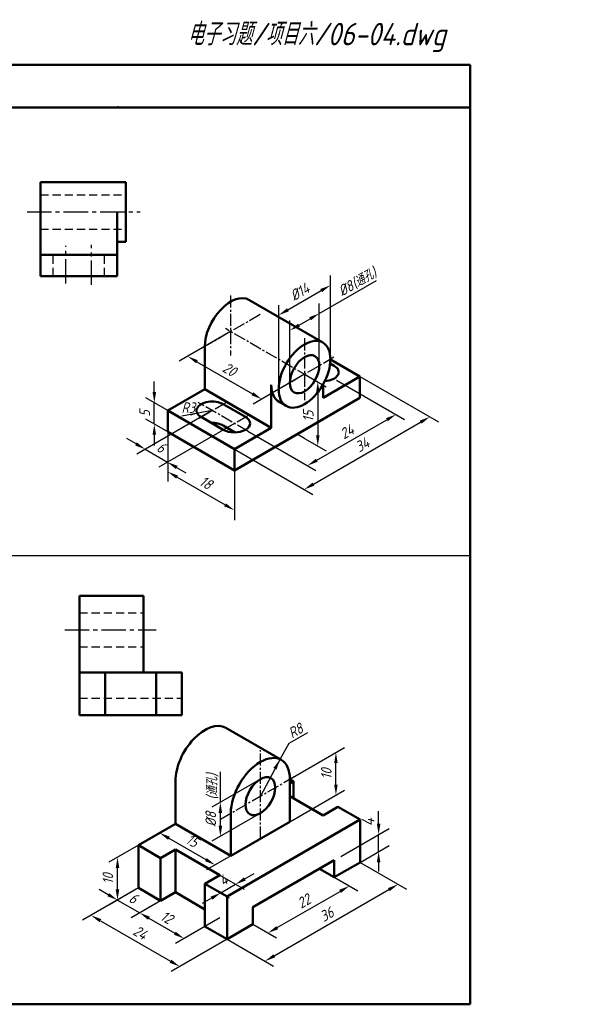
# Model space of a CAD drawing. Header units: millimetres. Extents: x 79 to 433, y 66 to 303.
# Tile 2 of 2: x 303 to 433, y 72 to 303. Entities that reach past the tile are written whole.
import ezdxf

# ---------------------------------------------------------------- set-up
doc = ezdxf.new("R2010")
doc.units = ezdxf.units.MM
doc.header["$LTSCALE"] = 0.3
doc.linetypes.add('CENTER2', pattern=[28.575, 19.05, -3.175, 3.175, -3.175])
doc.linetypes.add('HIDDEN', pattern=[9.525, 6.35, -3.175])
doc.layers.add('尺寸层', color=221, linetype='Continuous')
doc.layers.add('细实线层', color=7, linetype='Continuous')
for name, color, linetype, lineweight in [('点画线层', 3, 'CENTER2', 25), ('答案层', 1, 'Continuous', 25), ('粗实线层', 7, 'Continuous', 50)]:
    doc.layers.add(name, color=color, linetype=linetype, lineweight=lineweight)
doc.styles.add('工程字体（斜）', font='gbeitc.shx', dxfattribs={"bigfont": 'gbcbig.shx'})
doc.styles.add('工程斜体', font='gbeitc.shx', dxfattribs={"bigfont": 'gbcbig.shx'})
doc.dimstyles.new('gb35', dxfattribs={"dimtxt": 2.5, "dimasz": 2.5, "dimexe": 2, "dimexo": 0, "dimgap": 1, "dimtad": 1, "dimdsep": 46, "dimtxsty": '工程字体（斜）', "dimcen": 0, "dimadec": 0, "dimazin": 0, "dimtfac": 1, "dimtmove": 0, "dimatfit": 3, "dimfxl": 0, "dimarcsym": 0})

# ---------------------------------------------------------------- blocks, each defined once
blk = doc.blocks.new('*D27')
at = {"layer": 'Defpoints', "color": 0, "ltscale": 0.5}
for p in [(334.9, 212.87), (338.07, 211.04), (338.07, 206.04)]:
    blk.add_point(p, dxfattribs=at)
at = {"layer": '尺寸层', "color": 0, "lineweight": -2, "ltscale": 0.5}
for p, q in [((334.9, 215.37), (334.9, 217.87)), ((338.07, 211.04), (332.9, 214.03)), ((334.9, 207.87), (334.9, 212.87)), ((338.07, 206.04), (332.9, 209.03)), ((334.9, 205.37), (334.9, 202.87))]:
    blk.add_line(p, q, dxfattribs=at)
at = {"layer": '尺寸层', "color": 0, "ltscale": 0.5}
for points in [[(334.49, 215.37), (335.32, 215.37), (334.9, 212.87)], [(334.49, 205.37), (335.32, 205.37), (334.9, 207.87)]]:
    blk.add_solid(points, dxfattribs=at)
at = {"layer": '尺寸层', "color": 0, "ltscale": 0.5, "insert": (332.65, 210.37), "char_height": 2.5, "attachment_point": 5, "rotation": 90, "style": '工程字体（斜）'}
blk.add_mtext('5', dxfattribs=at)
blk = doc.blocks.new('*D28')
at = {"layer": 'Defpoints', "color": 0, "ltscale": 0.5}
for p in [(338.07, 206.04), (353.66, 197.04), (353.66, 187.71)]:
    blk.add_point(p, dxfattribs=at)
at = {"layer": '尺寸层', "color": 0, "lineweight": -2, "ltscale": 0.5}
for p, q in [((338.07, 206.04), (338.07, 194.4)), ((353.66, 197.04), (353.66, 185.4)), ((340.24, 195.46), (351.5, 188.96))]:
    blk.add_line(p, q, dxfattribs=at)
at = {"layer": '尺寸层', "color": 0, "ltscale": 0.5}
for points in [[(340.45, 195.82), (340.03, 195.1), (338.07, 196.71)], [(351.7, 189.32), (351.29, 188.6), (353.66, 187.71)]]:
    blk.add_solid(points, dxfattribs=at)
at = {"layer": '尺寸层', "color": 0, "ltscale": 0.5, "insert": (346.99, 194.16), "char_height": 2.5, "attachment_point": 5, "rotation": 330, "style": '工程字体（斜）'}
blk.add_mtext('18', dxfattribs=at)
blk = doc.blocks.new('*D29')
at = {"layer": 'Defpoints', "color": 0, "ltscale": 0.5}
for p in [(377.63, 218.2), (391.58, 210.15), (356.85, 206.2)]:
    blk.add_point(p, dxfattribs=at)
at = {"layer": '尺寸层', "color": 0, "lineweight": -2, "ltscale": 0.5}
for p, q in [((377.63, 218.2), (393.58, 208.99)), ((372.96, 199.4), (389.41, 208.9)), ((356.85, 206.2), (372.79, 196.99))]:
    blk.add_line(p, q, dxfattribs=at)
at = {"layer": '尺寸层', "color": 0, "ltscale": 0.5}
for points in [[(389.21, 209.26), (389.62, 208.54), (391.58, 210.15)], [(372.75, 199.76), (373.17, 199.04), (370.79, 198.15)]]:
    blk.add_solid(points, dxfattribs=at)
at = {"layer": '尺寸层', "color": 0, "ltscale": 0.5, "insert": (380.06, 206.1), "char_height": 2.5, "attachment_point": 5, "rotation": 30, "style": '工程字体（斜）'}
blk.add_mtext('24', dxfattribs=at)
blk = doc.blocks.new('*D30')
at = {"layer": 'Defpoints', "color": 0, "ltscale": 0.5}
for p in [(383.11, 219.04), (399.49, 209.58), (353.66, 202.04)]:
    blk.add_point(p, dxfattribs=at)
at = {"layer": '尺寸层', "color": 0, "lineweight": -2, "ltscale": 0.5}
for p, q in [((383.11, 219.04), (401.49, 208.43)), ((372.21, 193.83), (397.33, 208.33)), ((353.66, 202.04), (372.05, 191.43))]:
    blk.add_line(p, q, dxfattribs=at)
at = {"layer": '尺寸层', "color": 0, "ltscale": 0.5}
for points in [[(397.12, 208.69), (397.53, 207.97), (399.49, 209.58)], [(372, 194.19), (372.42, 193.47), (370.05, 192.58)]]:
    blk.add_solid(points, dxfattribs=at)
at = {"layer": '尺寸层', "color": 0, "ltscale": 0.5, "insert": (383.64, 203.03), "char_height": 2.5, "attachment_point": 5, "rotation": 30, "style": '工程字体（斜）'}
blk.add_mtext('34', dxfattribs=at)
blk = doc.blocks.new('*D31')
at = {"layer": 'Defpoints', "color": 0, "ltscale": 0.5}
for p in [(370.12, 219.54), (370.12, 204.54), (373.22, 202.75)]:
    blk.add_point(p, dxfattribs=at)
at = {"layer": '尺寸层', "color": 0, "lineweight": -2, "ltscale": 0.5}
for p, q in [((370.12, 219.54), (375.22, 216.59)), ((373.22, 215.25), (373.22, 205.25)), ((370.12, 204.54), (375.22, 201.59))]:
    blk.add_line(p, q, dxfattribs=at)
at = {"layer": '尺寸层', "color": 0, "ltscale": 0.5}
for points in [[(372.81, 215.25), (373.64, 215.25), (373.22, 217.75)], [(372.81, 205.25), (373.64, 205.25), (373.22, 202.75)]]:
    blk.add_solid(points, dxfattribs=at)
at = {"layer": '尺寸层', "color": 0, "ltscale": 0.5, "insert": (370.97, 209.73), "char_height": 2.5, "attachment_point": 5, "rotation": 90, "style": '工程字体（斜）'}
blk.add_mtext('15', dxfattribs=at)
blk = doc.blocks.new('*D18')
at = {"layer": 'Defpoints', "color": 0, "ltscale": 0.5}
for p in [(376.18, 240.38), (376.18, 223.04), (364.05, 216.04)]:
    blk.add_point(p, dxfattribs=at)
at = {"layer": '尺寸层', "color": 0, "lineweight": -2, "ltscale": 0.5}
for p, q in [((376.18, 223.04), (376.18, 242.69)), ((366.22, 234.63), (374.01, 239.13)), ((364.05, 216.04), (364.05, 235.69))]:
    blk.add_line(p, q, dxfattribs=at)
at = {"layer": '尺寸层', "color": 0, "ltscale": 0.5}
for points in [[(373.8, 239.5), (374.22, 238.77), (376.18, 240.38)], [(366.01, 235), (366.43, 234.27), (364.05, 233.38)]]:
    blk.add_solid(points, dxfattribs=at)
at = {"layer": '尺寸层', "color": 0, "ltscale": 0.5, "insert": (368.99, 238.83), "char_height": 2.5, "attachment_point": 5, "rotation": 30, "style": '工程字体（斜）'}
blk.add_mtext('%%C14', dxfattribs=at)
blk = doc.blocks.new('*D32')
at = {"layer": 'Defpoints', "color": 0, "ltscale": 0.5}
for p in [(352.79, 229.54), (370.12, 219.54), (360.05, 213.73)]:
    blk.add_point(p, dxfattribs=at)
at = {"layer": '尺寸层', "color": 0, "lineweight": -2, "ltscale": 0.5}
for p, q in [((352.79, 229.54), (340.73, 222.58)), ((344.9, 222.48), (357.89, 214.98)), ((370.12, 219.54), (358.05, 212.58))]:
    blk.add_line(p, q, dxfattribs=at)
at = {"layer": '尺寸层', "color": 0, "ltscale": 0.5}
for points in [[(345.11, 222.84), (344.69, 222.12), (342.73, 223.73)], [(358.1, 215.34), (357.68, 214.62), (360.05, 213.73)]]:
    blk.add_solid(points, dxfattribs=at)
at = {"layer": '尺寸层', "color": 0, "ltscale": 0.5, "insert": (352.52, 220.68), "char_height": 2.5, "attachment_point": 5, "rotation": 330, "style": '工程字体（斜）'}
blk.add_mtext('20', dxfattribs=at)
blk = doc.blocks.new('*D33')
at = {"layer": 'Defpoints', "color": 0, "ltscale": 0.5}
for p in [(348.46, 211.04), (353.66, 208.04), (337.98, 198.98)]:
    blk.add_point(p, dxfattribs=at)
at = {"layer": '尺寸层', "color": 0, "lineweight": -2, "ltscale": 0.5}
for p, q in [((348.46, 211.04), (330.78, 200.83)), ((353.66, 208.04), (335.98, 197.83)), ((330.61, 203.23), (328.45, 204.48)), ((332.78, 201.98), (337.98, 198.98)), ((340.14, 197.73), (342.31, 196.48))]:
    blk.add_line(p, q, dxfattribs=at)
at = {"layer": '尺寸层', "color": 0, "ltscale": 0.5}
for points in [[(330.82, 203.6), (330.41, 202.87), (332.78, 201.98)], [(340.35, 198.1), (339.93, 197.37), (337.98, 198.98)]]:
    blk.add_solid(points, dxfattribs=at)
at = {"layer": '尺寸层', "color": 0, "ltscale": 0.5, "insert": (336.5, 202.43), "char_height": 2.5, "attachment_point": 5, "rotation": 330, "style": '工程字体（斜）'}
blk.add_mtext('6', dxfattribs=at)
blk = doc.blocks.new('*D37')
at = {"layer": 'Defpoints', "color": 0, "ltscale": 0.5}
for p in [(331.18, 99.27), (336.37, 96.27), (331.47, 93.44)]:
    blk.add_point(p, dxfattribs=at)
at = {"layer": '尺寸层', "color": 0, "lineweight": -2, "ltscale": 0.5}
for p, q in [((331.18, 99.27), (324.27, 95.28)), ((324.11, 97.69), (321.94, 98.94)), ((326.27, 96.44), (331.47, 93.44)), ((336.37, 96.27), (329.47, 92.28)), ((333.64, 92.19), (335.8, 90.94))]:
    blk.add_line(p, q, dxfattribs=at)
at = {"layer": '尺寸层', "color": 0, "ltscale": 0.5}
for points in [[(324.32, 98.05), (323.9, 97.32), (326.27, 96.44)], [(333.84, 92.55), (333.43, 91.82), (331.47, 93.44)]]:
    blk.add_solid(points, dxfattribs=at)
at = {"layer": '尺寸层', "color": 0, "ltscale": 0.5, "insert": (330, 96.88), "char_height": 2.5, "attachment_point": 5, "rotation": 330, "style": '工程字体（斜）'}
blk.add_mtext('6', dxfattribs=at)
blk = doc.blocks.new('*D38')
at = {"layer": 'Defpoints', "color": 0, "ltscale": 0.5}
for p in [(339.84, 98.27), (350.23, 92.27), (341.86, 87.44)]:
    blk.add_point(p, dxfattribs=at)
at = {"layer": '尺寸层', "color": 0, "lineweight": -2, "ltscale": 0.5}
for p, q in [((339.84, 98.27), (329.47, 92.28)), ((350.23, 92.27), (339.86, 86.28)), ((333.64, 92.19), (339.7, 88.69))]:
    blk.add_line(p, q, dxfattribs=at)
at = {"layer": '尺寸层', "color": 0, "ltscale": 0.5}
for points in [[(333.84, 92.55), (333.43, 91.82), (331.47, 93.44)], [(339.91, 89.05), (339.49, 88.32), (341.86, 87.44)]]:
    blk.add_solid(points, dxfattribs=at)
at = {"layer": '尺寸层', "color": 0, "ltscale": 0.5, "insert": (337.79, 92.38), "char_height": 2.5, "attachment_point": 5, "rotation": 330, "style": '工程字体（斜）'}
blk.add_mtext('12', dxfattribs=at)
blk = doc.blocks.new('*D39')
at = {"layer": 'Defpoints', "color": 0, "ltscale": 0.5}
for p in [(331.18, 99.27), (351.96, 87.27), (340.87, 80.86)]:
    blk.add_point(p, dxfattribs=at)
at = {"layer": '尺寸层', "color": 0, "lineweight": -2, "ltscale": 0.5}
for p, q in [((331.18, 99.27), (318.08, 91.71)), ((322.25, 91.61), (338.7, 82.11)), ((351.96, 87.27), (338.87, 79.71))]:
    blk.add_line(p, q, dxfattribs=at)
at = {"layer": '尺寸层', "color": 0, "ltscale": 0.5}
for points in [[(322.46, 91.97), (322.04, 91.25), (320.08, 92.86)], [(338.91, 82.47), (338.5, 81.75), (340.87, 80.86)]]:
    blk.add_solid(points, dxfattribs=at)
at = {"layer": '尺寸层', "color": 0, "ltscale": 0.5, "insert": (331.6, 88.81), "char_height": 2.5, "attachment_point": 5, "rotation": 330, "style": '工程字体（斜）'}
blk.add_mtext('24', dxfattribs=at)
blk = doc.blocks.new('*D40')
at = {"layer": 'Defpoints', "color": 0, "ltscale": 0.5}
for p in [(377.08, 101.77), (380.61, 99.73), (358.02, 90.77)]:
    blk.add_point(p, dxfattribs=at)
at = {"layer": '尺寸层', "color": 0, "lineweight": -2, "ltscale": 0.5}
for p, q in [((377.08, 101.77), (382.61, 98.57)), ((363.72, 89.98), (378.44, 98.48)), ((358.02, 90.77), (363.56, 87.57))]:
    blk.add_line(p, q, dxfattribs=at)
at = {"layer": '尺寸层', "color": 0, "ltscale": 0.5}
for points in [[(378.24, 98.84), (378.65, 98.11), (380.61, 99.73)], [(363.51, 90.34), (363.93, 89.61), (361.56, 88.73)]]:
    blk.add_solid(points, dxfattribs=at)
at = {"layer": '尺寸层', "color": 0, "ltscale": 0.5, "insert": (369.96, 96.17), "char_height": 2.5, "attachment_point": 5, "rotation": 30, "style": '工程字体（斜）'}
blk.add_mtext('22', dxfattribs=at)
blk = doc.blocks.new('*D41')
at = {"layer": 'Defpoints', "color": 0, "ltscale": 0.5}
for p in [(383.14, 105.27), (392.04, 100.13), (351.96, 87.27)]:
    blk.add_point(p, dxfattribs=at)
at = {"layer": '尺寸层', "color": 0, "lineweight": -2, "ltscale": 0.5}
for p, q in [((383.14, 105.27), (394.04, 98.97)), ((363.02, 83.38), (389.87, 98.88)), ((351.96, 87.27), (362.86, 80.97))]:
    blk.add_line(p, q, dxfattribs=at)
at = {"layer": '尺寸层', "color": 0, "ltscale": 0.5}
for points in [[(389.66, 99.24), (390.08, 98.52), (392.04, 100.13)], [(362.82, 83.74), (363.23, 83.02), (360.86, 82.13)]]:
    blk.add_solid(points, dxfattribs=at)
at = {"layer": '尺寸层', "color": 0, "ltscale": 0.5, "insert": (375.32, 93.08), "char_height": 2.5, "attachment_point": 5, "rotation": 30, "style": '工程字体（斜）'}
blk.add_mtext('36', dxfattribs=at)
blk = doc.blocks.new('*D42')
at = {"layer": 'Defpoints', "color": 0, "ltscale": 0.5}
for p in [(377.47, 130.99), (366.68, 124.77), (366.68, 114.77)]:
    blk.add_point(p, dxfattribs=at)
at = {"layer": '尺寸层', "color": 0, "lineweight": -2, "ltscale": 0.5}
for p, q in [((366.68, 124.77), (379.47, 132.15)), ((377.47, 123.49), (377.47, 128.49)), ((366.68, 114.77), (379.47, 122.15))]:
    blk.add_line(p, q, dxfattribs=at)
at = {"layer": '尺寸层', "color": 0, "ltscale": 0.5}
for points in [[(377.05, 128.49), (377.88, 128.49), (377.47, 130.99)], [(377.05, 123.49), (377.88, 123.49), (377.47, 120.99)]]:
    blk.add_solid(points, dxfattribs=at)
at = {"layer": '尺寸层', "color": 0, "ltscale": 0.5, "insert": (375.22, 125.99), "char_height": 2.5, "attachment_point": 5, "rotation": 90, "style": '工程字体（斜）'}
blk.add_mtext('10', dxfattribs=at)
blk = doc.blocks.new('*D43')
at = {"layer": 'Defpoints', "color": 0, "ltscale": 0.5}
for p in [(359.76, 124.77), (350.38, 119.35), (359.76, 116.77)]:
    blk.add_point(p, dxfattribs=at)
at = {"layer": '尺寸层', "color": 0, "lineweight": -2, "ltscale": 0.5}
for p, q in [((359.76, 124.77), (348.38, 118.2)), ((359.76, 116.77), (348.38, 110.2)), ((350.38, 113.85), (350.38, 116.85))]:
    blk.add_line(p, q, dxfattribs=at)
at = {"layer": '尺寸层', "color": 0, "ltscale": 0.5}
for points in [[(349.97, 116.85), (350.8, 116.85), (350.38, 119.35)], [(349.97, 113.85), (350.8, 113.85), (350.38, 111.35)]]:
    blk.add_solid(points, dxfattribs=at)
at = {"layer": '尺寸层', "color": 0, "ltscale": 0.5, "insert": (348.13, 115.35), "char_height": 2.5, "attachment_point": 5, "rotation": 90, "style": '工程字体（斜）'}
blk.add_mtext('%%C8', dxfattribs=at)
blk = doc.blocks.new('*D19')
at = {"layer": 'Defpoints', "color": 0, "ltscale": 0.5}
for p in [(331.18, 109.27), (326.27, 106.43), (331.18, 99.27)]:
    blk.add_point(p, dxfattribs=at)
at = {"layer": '尺寸层', "color": 0, "lineweight": -2, "ltscale": 0.5}
for p, q in [((331.18, 109.27), (324.27, 105.28)), ((326.27, 98.93), (326.27, 103.93)), ((331.18, 99.27), (324.27, 95.28))]:
    blk.add_line(p, q, dxfattribs=at)
at = {"layer": '尺寸层', "color": 0, "ltscale": 0.5}
for points in [[(325.85, 103.93), (326.69, 103.93), (326.27, 106.43)], [(325.85, 98.93), (326.69, 98.93), (326.27, 96.43)]]:
    blk.add_solid(points, dxfattribs=at)
at = {"layer": '尺寸层', "color": 0, "ltscale": 0.5, "insert": (324.02, 101.43), "char_height": 2.5, "attachment_point": 5, "rotation": 90, "style": '工程字体（斜）'}
blk.add_mtext('10', dxfattribs=at)
blk = doc.blocks.new('*D44')
at = {"layer": 'Defpoints', "color": 0, "ltscale": 0.5}
for p in [(339.84, 114.27), (352.83, 106.77), (349.16, 104.65)]:
    blk.add_point(p, dxfattribs=at)
at = {"layer": '尺寸层', "color": 0, "lineweight": -2, "ltscale": 0.5}
for p, q in [((339.84, 114.27), (334.17, 110.99)), ((338.34, 110.9), (347, 105.9)), ((352.83, 106.77), (347.16, 103.49))]:
    blk.add_line(p, q, dxfattribs=at)
at = {"layer": '尺寸层', "color": 0, "ltscale": 0.5}
for points in [[(338.54, 111.26), (338.13, 110.54), (336.17, 112.15)], [(347.2, 106.26), (346.79, 105.54), (349.16, 104.65)]]:
    blk.add_solid(points, dxfattribs=at)
at = {"layer": '尺寸层', "color": 0, "ltscale": 0.5, "insert": (343.79, 110.35), "char_height": 2.5, "attachment_point": 5, "rotation": 330, "style": '工程字体（斜）'}
blk.add_mtext('15', dxfattribs=at)
blk = doc.blocks.new('*D45')
at = {"layer": 'Defpoints', "color": 0, "ltscale": 0.5}
for p in [(350.23, 102.27), (346.77, 100.27), (353.94, 100.12)]:
    blk.add_point(p, dxfattribs=at)
at = {"layer": '尺寸层', "color": 0, "lineweight": -2, "ltscale": 0.5}
for p, q in [((350.23, 102.27), (355.94, 98.97)), ((356.1, 101.37), (358.27, 102.62)), ((346.77, 100.27), (352.47, 96.97)), ((350.47, 98.12), (353.94, 100.12)), ((348.31, 96.87), (346.14, 95.62))]:
    blk.add_line(p, q, dxfattribs=at)
at = {"layer": '尺寸层', "color": 0, "ltscale": 0.5}
for points in [[(355.89, 101.74), (356.31, 101.01), (353.94, 100.12)], [(348.1, 97.24), (348.52, 96.51), (350.47, 98.12)]]:
    blk.add_solid(points, dxfattribs=at)
at = {"layer": '尺寸层', "color": 0, "ltscale": 0.5, "insert": (351.08, 101.07), "char_height": 2.5, "attachment_point": 5, "rotation": 30, "style": '工程字体（斜）'}
blk.add_mtext('4', dxfattribs=at)

msp = doc.modelspace()

# ---------------------------------------------------------------- linework, layer by layer
at = {"layer": '尺寸层', "color": 7, "ltscale": 0.5}
for p, q in [((373.579, 221.54), (373.579, 236.098)), ((366.651, 217.54), (366.651, 232.098)), ((368.816, 231.038), (371.414, 232.538)), ((348.464, 211.04), (341.389, 209.728)), ((370.115, 204.54), (368.383, 205.54)), ((366.521, 133.137), (370.851, 135.637)), ((364.363, 129.4), (366.521, 133.137)), ((387.478, 114.291), (387.478, 117.256)), ((378.649, 106.673), (389.978, 113.214)), ((387.478, 107.771), (387.478, 111.771)), ((383.138, 105.265), (389.978, 109.214)), ((387.478, 105.251), (387.478, 103.121))]:
    msp.add_line(p, q, dxfattribs=at)
for points in [[(371.206, 232.899), (371.623, 232.177), (373.579, 233.788)], [(368.608, 231.399), (369.024, 230.677), (366.651, 229.788)], [(387.058, 114.291), (387.898, 114.291), (387.478, 111.771)], [(387.058, 105.251), (387.898, 105.251), (387.478, 107.771)]]:
    msp.add_solid(points, dxfattribs=at)
at = {"layer": '点画线层', "color": 7, "ltscale": 0.5}
for p, q in [((352.795, 238), (352.795, 223.913)), ((359.674, 233.512), (345.915, 225.568)), ((371.016, 219.02), (351.603, 230.228)), ((370.119, 228.002), (370.119, 213.443)), ((376.999, 223.514), (363.239, 215.57)), ((352.795, 220.031), (352.795, 219.922)), ((356.846, 206.201), (345.178, 212.938)), ((345.435, 209.291), (352.012, 213.089)), ((350.592, 206.268), (357.001, 209.969)), ((359.756, 110.765), (359.756, 131.516)), ((350.384, 115.355), (368.785, 125.978))]:
    msp.add_line(p, q, dxfattribs=at)
at = {"layer": '答案层', "lineweight": 50}
for p, q in [((308.197, 242.544), (308.197, 264.544)), ((328.197, 264.544), (308.197, 264.544)), ((328.197, 250.544), (328.197, 264.544)), ((326.197, 247.544), (326.197, 257.544)), ((328.197, 250.544), (326.197, 250.544)), ((308.197, 247.544), (326.197, 247.544)), ((326.197, 242.544), (326.197, 247.544)), ((308.197, 242.544), (326.197, 242.544)), ((317.348, 167.703), (332.348, 167.703)), ((317.348, 139.703), (317.348, 167.703)), ((332.348, 167.703), (332.348, 149.703)), ((317.348, 149.703), (341.348, 149.703)), ((323.348, 139.703), (323.348, 149.703)), ((323.348, 149.703), (323.348, 139.703)), ((335.348, 149.703), (335.348, 139.703)), ((341.348, 149.703), (341.348, 139.703)), ((341.348, 139.703), (317.348, 139.703))]:
    msp.add_line(p, q, dxfattribs=at)
at = {"layer": '答案层', "linetype": 'HIDDEN'}
for p, q in [((308.197, 261.544), (328.197, 261.544)), ((308.197, 253.544), (328.197, 253.544)), ((311.197, 242.544), (311.197, 247.544)), ((323.197, 242.544), (323.197, 247.544)), ((317.348, 163.703), (332.348, 163.703)), ((317.348, 155.703), (332.348, 155.703)), ((317.348, 143.703), (341.348, 143.703))]:
    msp.add_line(p, q, dxfattribs=at)
at = {"layer": '答案层', "linetype": 'CENTER2'}
for p, q in [((305.077, 257.544), (331.621, 257.544)), ((314.197, 240.786), (314.197, 249.649)), ((320.197, 240.469), (320.197, 249.86)), ((313.935, 159.703), (335.348, 159.703))]:
    msp.add_line(p, q, dxfattribs=at)
at = {"layer": '粗实线层', "ltscale": 0.5}
for p, q in [((408.909, 292.03), (78.909, 292.03)), ((408.909, 282.03), (408.909, 292.03)), ((408.909, 282.03), (238.878, 282.03)), ((78.909, 72.03), (408.909, 72.03))]:
    msp.add_line(p, q, dxfattribs=at)
at = {"layer": '粗实线层', "color": 7, "ltscale": 0.5}
for p, q in [((408.909, 72.03), (408.909, 282.03)), ((357.081, 236.965), (374.402, 226.965)), ((346.732, 216.04), (346.732, 226.04)), ((377.043, 221.54), (376.123, 222.072)), ((383.106, 219.04), (376.177, 223.04)), ((383.106, 219.04), (374.445, 214.04)), ((383.106, 214.04), (383.106, 219.04)), ((362.321, 207.04), (362.321, 217.04)), ((374.445, 214.04), (374.445, 217.141)), ((338.072, 211.04), (346.732, 216.04)), ((356.259, 209.54), (351.063, 212.54)), ((353.661, 197.04), (383.106, 214.04)), ((363.993, 213.178), (365.826, 212.117)), ((338.072, 206.04), (338.072, 211.04)), ((338.072, 211.04), (353.661, 202.04)), ((351.063, 206.54), (345.866, 209.54)), ((353.865, 205.922), (351.063, 207.54)), ((353.661, 197.04), (374.445, 209.04)), ((338.072, 206.04), (353.661, 197.04)), ((353.661, 202.04), (362.321, 207.04)), ((353.661, 197.04), (353.661, 202.04)), ((364.363, 129.4), (351.667, 136.749)), ((367.55, 124.265), (366.684, 124.765)), ((366.684, 124.765), (366.684, 114.765)), ((339.837, 124.265), (339.837, 114.265)), ((366.684, 123.765), (367.55, 124.265)), ((374.478, 116.265), (366.684, 120.765)), ((377.942, 118.265), (374.478, 116.265)), ((383.138, 115.265), (377.942, 118.265)), ((352.828, 116.765), (352.828, 106.765)), ((339.837, 114.265), (331.177, 109.265)), ((352.828, 106.765), (339.837, 114.265)), ((351.961, 97.265), (383.138, 115.265)), ((366.684, 114.765), (352.828, 106.765)), ((383.138, 115.265), (383.138, 105.265)), ((331.177, 99.265), (331.177, 109.265)), ((331.177, 109.265), (336.373, 106.265)), ((336.373, 106.265), (339.837, 108.265)), ((336.373, 106.265), (336.373, 96.265)), ((339.837, 108.265), (350.229, 102.265)), ((339.837, 98.265), (339.837, 108.265)), ((377.076, 105.765), (358.024, 94.765)), ((377.076, 101.765), (377.076, 105.765)), ((383.138, 105.265), (377.076, 101.765)), ((350.229, 102.265), (346.765, 100.265)), ((336.373, 96.265), (331.177, 99.265)), ((346.765, 100.265), (351.961, 97.265)), ((346.765, 90.265), (346.765, 100.265)), ((336.373, 96.265), (339.837, 98.265)), ((339.837, 98.265), (346.765, 94.265)), ((351.961, 97.265), (351.961, 87.265)), ((358.024, 94.765), (358.024, 90.765)), ((351.961, 87.265), (346.765, 90.265)), ((358.024, 90.765), (351.961, 87.265))]:
    msp.add_line(p, q, dxfattribs=at)
at = {"layer": '粗实线层', "color": 7}
for p, q in [((346.732, 216.04), (362.321, 207.04)), ((367.55, 124.265), (367.55, 120.265)), ((377.076, 101.765), (373.612, 103.765))]:
    msp.add_line(p, q, dxfattribs=at)
at = {"layer": '粗实线层', "color": 7, "ltscale": 0.5}
for centre, major_axis, start_param, end_param in [((352.795, 229.54), (-4.287, -7.425), 3.1415843, 5.4977871), ((374.445, 220.04), (-3.674, 0), 1.6852507, 3.9269908), ((368.383, 220.54), (-4.287, -7.425), 5.4977871, 6.3062139), ((348.464, 211.04), (-3.674, 0), 3.9269908, 7.0685835), ((348.464, 206.04), (-3.674, 0), 3.9269908, 4.7680595), ((353.661, 208.04), (-3.674, 0), 0.7853982, 3.9269908), ((346.765, 128.265), (-4.899, -8.485), 3.1409478, 5.4977871), ((359.756, 120.765), (-4.899, -8.485), 2.3561945, 5.4977871)]:
    msp.add_ellipse(centre, major_axis=major_axis, ratio=0.5773503, start_param=start_param, end_param=end_param, dxfattribs=at)
for centre, major_axis in [((370.115, 219.54), (-4.287, -7.425)), ((370.115, 219.54), (-2.449, -4.243)), ((359.756, 120.765), (-2.449, -4.243))]:
    msp.add_ellipse(centre, major_axis=major_axis, ratio=0.5773503, dxfattribs=at)
at = {"layer": '粗实线层'}
msp.add_point((326.409, 282.03), dxfattribs=at)
at = {"layer": '细实线层'}
for p, q in [((373.579, 233.788), (386.981, 241.526)), ((350.384, 119.355), (350.384, 126.443))]:
    msp.add_line(p, q, dxfattribs=at)
at = {"layer": '细实线层', "color": 7, "ltscale": 0.5}
msp.add_line((408.909, 177.03), (78.909, 177.03), dxfattribs=at)
at = {"layer": '细实线层'}
msp.add_lwpolyline([(344.966, 210.391, 0, 0.5, 0), (343.349, 210.091, 0.5, 0.5, 0)], format="xyseb", dxfattribs=at)

# ---------------------------------------------------------------- texts
at = {"layer": '尺寸层', "color": 7, "ltscale": 0.5, "attachment_point": 5, "style": '工程字体（斜）'}
for s, insert, char_height, rotation in [('(通孔)', (384.084, 241.942), 2.5, 30), ('%%C8', (379.785, 239.671), 2.5, 30), ('(通孔)', (348.555, 122.995), 2.5, 90), ('4', (384.978, 114.641), 3, 90)]:
    msp.add_mtext(s, dxfattribs=dict(at, insert=insert, char_height=char_height, rotation=rotation))
at = {"layer": '尺寸层', "color": 7, "ltscale": 0.5, "insert": (341.265, 212.948), "char_height": 2.45, "width": 5.45364, "attachment_point": 1, "style": '工程斜体'}
msp.add_mtext('R3', dxfattribs=at)
at = {"layer": '尺寸层', "color": 7, "ltscale": 0.5, "insert": (365.974, 136.325), "char_height": 2.45, "width": 3.93152, "attachment_point": 1, "rotation": 30, "style": '工程斜体'}
msp.add_mtext('R8', dxfattribs=at)
at = {"layer": '细实线层', "ltscale": 0.5, "style": '工程斜体'}
msp.add_text('电子习题/项目六/06-04.dwg', height=5.25, dxfattribs=at).set_placement((342.63, 296.56))

# ---------------------------------------------------------------- dimensions: what is measured, and where the dimension line sits
at = {"layer": '尺寸层', "color": 7, "ltscale": 0.5}
for p1, p2, distance, text, picture, middle in [((364.053, 216.04), (376.177, 223.04), 15.021, '%%C14', '*D18', (368.99, 238.833)), ((359.756, 116.765), (359.756, 124.765), 9.372, '%%C8', '*D43', (348.134, 115.355))]:
    dim = msp.add_aligned_dim(p1=p1, p2=p2, distance=distance, text=text, dimstyle='gb35', dxfattribs=at)
    dim.commit()
    dim.dimension.update_dxf_attribs({"geometry": picture, "text_midpoint": middle})
for p1, p2, distance, picture, middle in [((352.795, 229.54), (370.115, 219.54), -10.062, '*D32', (352.518, 220.679)), ((353.661, 202.04), (383.106, 219.04), -16.385, '*D30', (383.643, 203.029)), ((338.072, 206.04), (338.072, 211.04), 3.17, '*D27', (332.652, 210.37)), ((356.846, 206.201), (377.63, 218.201), -13.949, '*D29', (380.061, 206.097)), ((348.464, 211.04), (353.661, 208.04), -15.685, '*D33', (336.503, 202.433)), ((338.072, 206.04), (353.661, 197.04), -8.079, '*D28', (346.991, 194.159)), ((366.684, 114.765), (366.684, 124.765), -10.782, '*D42', (375.216, 125.99)), ((339.837, 114.265), (352.828, 106.765), -3.667, '*D44', (343.79, 110.347)), ((331.177, 99.265), (331.177, 109.265), 4.906, '*D19', (324.021, 101.433)), ((351.961, 87.265), (383.138, 105.265), -8.898, '*D41', (375.323, 93.077)), ((346.765, 100.265), (350.229, 102.265), -3.708, '*D45', (351.081, 101.073)), ((358.024, 90.765), (377.076, 101.765), -3.533, '*D40', (369.958, 96.174)), ((331.177, 99.265), (351.961, 87.265), -11.093, '*D39', (331.601, 88.81)), ((331.177, 99.265), (336.373, 96.265), -4.902, '*D37', (329.998, 96.884)), ((339.837, 98.265), (350.229, 92.265), -8.366, '*D38', (337.792, 92.384))]:
    dim = msp.add_aligned_dim(p1=p1, p2=p2, distance=distance, dimstyle='gb35', dxfattribs=at)
    dim.commit()
    dim.dimension.update_dxf_attribs({"geometry": picture, "text_midpoint": middle})
dim = msp.add_linear_dim(base=(373.222, 202.746), p1=(370.115, 219.54), p2=(370.115, 204.54), angle=270, dimstyle='gb35', dxfattribs=at)
dim.commit()
dim.dimension.update_dxf_attribs({"geometry": '*D31', "text_midpoint": (373.222, 209.731), "dimtype": 161})

# ---------------------------------------------------------------- leaders
msp.add_leader([(364.363, 129.4), (359.756, 120.765)], dimstyle='gb35', override={"dimgap": 1, "dimtad": 0}, dxfattribs=at)

doc.saveas('drawing.dxf')
